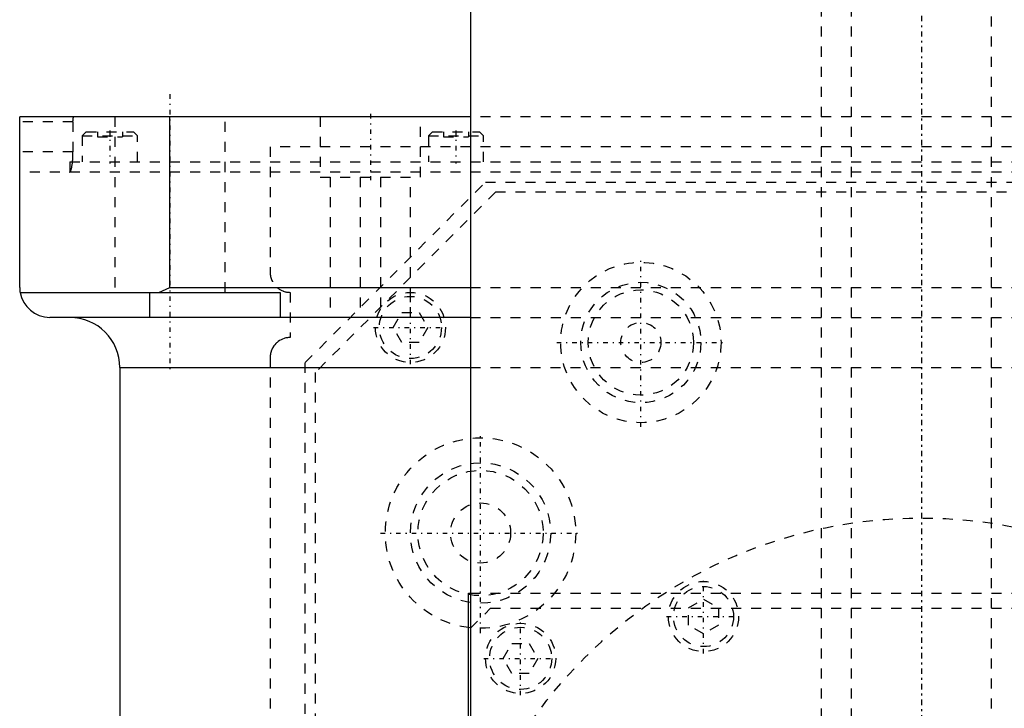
# Model space of a CAD drawing. Extents: x -90 to 90, y -144 to 599.
# Tile 8 of 10: x -90 to 8, y 258 to 326. Entities that reach past the tile are written whole.
import ezdxf

# ---------------------------------------------------------------- set-up
doc = ezdxf.new("R2010")
doc.units = 0
doc.linetypes.add('CENTER', pattern=[1.5, 0.45, -0.5, 0.05, -0.5])
doc.linetypes.add('DASHED', pattern=[2, 1, -1])
for name, color, linetype in [('AM_0', 7, 'CONTINUOUS'), ('AM_3', 7, 'DASHED'), ('AM_7', 7, 'CENTER')]:
    doc.layers.add(name, color=color, linetype=linetype)

msp = doc.modelspace()

# ---------------------------------------------------------------- linework, layer by layer
at = {"layer": 'AM_0', "color": 7, "linetype": 'CONTINUOUS'}
for p, q in [((-45, 375), (-45, 232.9)), ((-90, 299.5), (-90, 316.5)), ((-45, 316.5), (-90, 316.5)), ((-75, 299.5), (-75, 316.5)), ((-89.958, 299), (-64, 299)), ((-77, 296.5), (-77, 299)), ((-76.121, 299), (-75, 299.5)), ((-75, 299.5), (-45, 299.5)), ((-64, 299), (-64, 296.5)), ((-45, 296.5), (-87, 296.5)), ((-80, 291.5), (-80, 30)), ((-80, 291.5), (-45.018, 291.5)), ((-45.211, 244.674), (-45.211, 269)), ((-45.211, 269), (-45.006, 269))]:
    msp.add_line(p, q, dxfattribs=at)
msp.add_polyline3d([(-90, 299.5, 0), (-89.999, 299.418, 0), (-89.99, 299.251, 0), (-89.971, 299.084, 0), (-89.958, 299, 0)], dxfattribs=at)
for centre, radius, start, end in [((-87, 299.5), 3, 189.59407, 270), ((-85, 291.5), 5, 0, 90)]:
    msp.add_arc(centre, radius, start, end, dxfattribs=at)
at = {"layer": 'AM_3', "color": 6, "linetype": 'DASHED'}
for p, q in [((-7, 565.5), (-7, -110.5)), ((7, -110.5), (7, 565.5)), ((-10, 553.5), (-10, -70.5)), ((-80.5, 316.5), (-80.5, 299)), ((-69.5, 299), (-69.5, 316.5)), ((-60, 316.5), (-60, 310.5)), ((-50, 310.5), (-50, 316.5)), ((45, 316.5), (-45, 316.5)), ((-84.682, 316), (-90, 316)), ((-84.682, 316), (-84.682, 313)), ((-83.35, 315), (-83.75, 314.6)), ((-83.75, 314.6), (-83.75, 312)), ((-83.75, 314.6), (-78.25, 314.6)), ((-83.35, 315), (-78.65, 315)), ((-82.25, 315), (-82.25, 314.5)), ((-82.25, 314.5), (-79.75, 314.5)), ((-81, 315), (-81, 314.5)), ((-79.75, 315), (-79.75, 314.5)), ((-78.25, 314.6), (-78.65, 315)), ((-78.25, 312), (-78.25, 314.6)), ((-48.81, 315), (-49.21, 314.6)), ((-49.21, 314.6), (-49.21, 312)), ((-49.21, 314.6), (-43.71, 314.6)), ((-48.81, 315), (-44.11, 315)), ((-47.71, 315), (-47.71, 314.5)), ((-47.71, 314.5), (-45.21, 314.5)), ((-46.46, 315), (-46.46, 314.5)), ((-45.21, 315), (-45.21, 314.5)), ((-43.71, 314.6), (-44.11, 315)), ((-43.71, 312), (-43.71, 314.6)), ((-84.682, 313), (-90, 313)), ((65, 313.5), (-65, 313.5)), ((-65, 313.5), (-65, 301)), ((-85, 312), (-85, 311)), ((-85, 312), (85, 312)), ((90, 311), (-90, 311)), ((-61.5, 292), (-43.5, 310)), ((-60, 310.5), (-50, 310.5)), ((-59, 310.5), (-59, 296.5)), ((-56, 310.5), (-56, 296.5)), ((-54, 310.5), (-54, 296.5)), ((-51, 296.5), (-51, 310.5)), ((-43.5, 310), (43.5, 310)), ((-42.5, 309), (-60.5, 291)), ((42.5, 309), (-42.5, 309)), ((-75, 299), (-69.5, 299)), ((-63, 299), (-63, 294.5)), ((-45, 299.5), (45, 299.5)), ((-52.732, 295.5), (-51.866, 297)), ((-51.866, 297), (-50.134, 297)), ((-50.134, 297), (-49.268, 295.5)), ((-45, 296.5), (45, 296.5)), ((-51.866, 294), (-52.732, 295.5)), ((-49.268, 295.5), (-50.134, 294)), ((-50.134, 294), (-51.866, 294)), ((-65, 292.5), (-65, 37.5)), ((-61.5, 154.982), (-61.5, 292)), ((-60.5, 291), (-60.5, 156.646)), ((-45.018, 291.5), (45.018, 291.5)), ((-45.006, 269), (45.006, 269)), ((-23.25, 267.538), (-21.75, 268.404)), ((-21.75, 268.404), (-20.25, 267.538)), ((-45, 265.5), (-43, 267.5)), ((-43, 267.5), (43, 267.5)), ((-23.25, 265.806), (-23.25, 267.538)), ((-20.25, 267.538), (-20.25, 265.806)), ((-21.75, 264.94), (-23.25, 265.806)), ((-20.25, 265.806), (-21.75, 264.94)), ((-41.732, 262.5), (-40.866, 264)), ((-40.866, 264), (-39.134, 264)), ((-39.134, 264), (-38.268, 262.5)), ((-40.866, 261), (-41.732, 262.5)), ((-38.268, 262.5), (-39.134, 261)), ((-39.134, 261), (-40.866, 261))]:
    msp.add_line(p, q, dxfattribs=at)
for points in [[(-84.682, 316, 0), (-84.682, 316.004, 0), (-84.682, 316.011, 0), (-84.682, 316.018, 0), (-84.682, 316.021, 0), (-84.682, 316.025, 0), (-84.682, 316.032, 0), (-84.681, 316.039, 0), (-84.681, 316.046, 0), (-84.681, 316.054, 0), (-84.681, 316.061, 0), (-84.681, 316.064, 0), (-84.681, 316.068, 0), (-84.681, 316.075, 0), (-84.681, 316.082, 0), (-84.68, 316.09, 0), (-84.68, 316.097, 0), (-84.68, 316.104, 0), (-84.68, 316.108, 0), (-84.68, 316.111, 0), (-84.679, 316.119, 0), (-84.679, 316.126, 0), (-84.679, 316.129, 0), (-84.679, 316.133, 0), (-84.678, 316.14, 0), (-84.678, 316.147, 0), (-84.678, 316.151, 0), (-84.677, 316.154, 0), (-84.677, 316.161, 0), (-84.677, 316.168, 0), (-84.676, 316.175, 0), (-84.676, 316.182, 0), (-84.675, 316.189, 0), (-84.675, 316.193, 0), (-84.675, 316.196, 0), (-84.674, 316.203, 0), (-84.674, 316.21, 0), (-84.673, 316.216, 0), (-84.672, 316.223, 0), (-84.672, 316.23, 0), (-84.672, 316.233, 0), (-84.671, 316.236, 0), (-84.671, 316.243, 0), (-84.67, 316.249, 0), (-84.669, 316.256, 0), (-84.669, 316.262, 0), (-84.668, 316.268, 0), (-84.668, 316.271, 0), (-84.667, 316.274, 0), (-84.666, 316.28, 0), (-84.666, 316.286, 0), (-84.665, 316.292, 0), (-84.664, 316.298, 0), (-84.663, 316.304, 0), (-84.663, 316.307, 0), (-84.663, 316.31, 0), (-84.662, 316.315, 0), (-84.661, 316.321, 0), (-84.66, 316.326, 0), (-84.659, 316.332, 0), (-84.659, 316.337, 0), (-84.658, 316.34, 0), (-84.658, 316.342, 0), (-84.657, 316.347, 0), (-84.656, 316.352, 0), (-84.655, 316.355, 0), (-84.655, 316.357, 0), (-84.654, 316.362, 0), (-84.653, 316.367, 0), (-84.653, 316.369, 0), (-84.652, 316.372, 0), (-84.651, 316.376, 0), (-84.65, 316.381, 0), (-84.649, 316.386, 0), (-84.648, 316.39, 0), (-84.647, 316.395, 0), (-84.647, 316.397, 0), (-84.646, 316.399, 0), (-84.645, 316.403, 0), (-84.644, 316.408, 0), (-84.643, 316.412, 0), (-84.642, 316.416, 0), (-84.641, 316.42, 0), (-84.64, 316.422, 0), (-84.64, 316.424, 0), (-84.639, 316.428, 0), (-84.638, 316.431, 0), (-84.636, 316.435, 0), (-84.635, 316.439, 0), (-84.634, 316.442, 0), (-84.634, 316.444, 0), (-84.633, 316.446, 0), (-84.632, 316.449, 0), (-84.631, 316.452, 0), (-84.629, 316.455, 0), (-84.628, 316.458, 0), (-84.627, 316.461, 0), (-84.626, 316.462, 0), (-84.626, 316.464, 0), (-84.624, 316.467, 0), (-84.623, 316.469, 0), (-84.622, 316.472, 0), (-84.621, 316.474, 0), (-84.619, 316.476, 0), (-84.619, 316.477, 0), (-84.618, 316.479, 0), (-84.617, 316.481, 0), (-84.616, 316.483, 0), (-84.615, 316.484, 0), (-84.614, 316.484, 0), (-84.613, 316.486, 0), (-84.612, 316.488, 0), (-84.611, 316.489, 0), (-84.61, 316.489, 0), (-84.609, 316.491, 0), (-84.608, 316.492, 0), (-84.606, 316.493, 0), (-84.605, 316.494, 0), (-84.604, 316.496, 0), (-84.603, 316.496, 0), (-84.603, 316.496, 0), (-84.601, 316.497, 0), (-84.6, 316.498, 0), (-84.599, 316.499, 0), (-84.597, 316.499, 0), (-84.596, 316.499, 0), (-84.595, 316.5, 0), (-84.595, 316.5, 0), (-84.594, 316.5, 0), (-84.592, 316.5, 0), (-84.592, 316.5, 0)], [(-84.729, 312, 0), (-84.726, 312.025, 0), (-84.721, 312.077, 0), (-84.717, 312.129, 0), (-84.715, 312.156, 0), (-84.712, 312.183, 0), (-84.708, 312.237, 0), (-84.705, 312.292, 0), (-84.701, 312.347, 0), (-84.698, 312.403, 0), (-84.695, 312.46, 0), (-84.694, 312.488, 0), (-84.692, 312.517, 0), (-84.69, 312.574, 0), (-84.688, 312.631, 0), (-84.686, 312.688, 0), (-84.685, 312.745, 0), (-84.683, 312.802, 0), (-84.683, 312.831, 0), (-84.683, 312.859, 0), (-84.682, 312.916, 0), (-84.682, 312.972, 0), (-84.682, 313, 0)], [(-85, 311.001, 0), (-84.992, 311.004, 0), (-84.975, 311.015, 0), (-84.957, 311.031, 0), (-84.949, 311.042, 0), (-84.94, 311.054, 0), (-84.923, 311.083, 0), (-84.905, 311.119, 0), (-84.888, 311.161, 0), (-84.871, 311.208, 0), (-84.855, 311.262, 0), (-84.847, 311.291, 0), (-84.839, 311.321, 0), (-84.823, 311.384, 0), (-84.808, 311.453, 0), (-84.794, 311.525, 0), (-84.781, 311.6, 0), (-84.768, 311.68, 0), (-84.762, 311.722, 0), (-84.756, 311.766, 0), (-84.745, 311.856, 0), (-84.734, 311.951, 0), (-84.729, 312, 0)], [(-85.012, 311, 0), (-85.01, 311, 0), (-85.006, 311, 0), (-85.002, 311.001, 0), (-85, 311.001, 0)], [(-64.323, 299.5, 0), (-64.293, 299.474, 0), (-64.231, 299.424, 0), (-64.169, 299.377, 0), (-64.137, 299.355, 0), (-64.105, 299.333, 0), (-64.039, 299.291, 0), (-63.97, 299.251, 0), (-63.899, 299.213, 0), (-63.826, 299.178, 0), (-63.75, 299.146, 0), (-63.712, 299.131, 0), (-63.674, 299.117, 0), (-63.595, 299.091, 0), (-63.516, 299.068, 0), (-63.436, 299.048, 0), (-63.356, 299.032, 0), (-63.276, 299.019, 0), (-63.236, 299.014, 0), (-63.196, 299.01, 0), (-63.117, 299.003, 0), (-63.039, 299, 0), (-63, 299, 0)], [(-63, 294.5, 0), (-63.016, 294.5, 0), (-63.048, 294.499, 0), (-63.079, 294.498, 0), (-63.095, 294.498, 0), (-63.11, 294.497, 0), (-63.141, 294.495, 0), (-63.172, 294.493, 0), (-63.276, 294.481, 0), (-63.448, 294.449, 0), (-63.53, 294.428, 0), (-63.61, 294.405, 0), (-63.765, 294.348, 0), (-63.913, 294.279, 0), (-64.054, 294.2, 0), (-64.187, 294.11, 0), (-64.311, 294.01, 0), (-64.37, 293.957, 0), (-64.428, 293.901, 0), (-64.535, 293.782, 0), (-64.634, 293.654, 0), (-64.722, 293.517, 0), (-64.769, 293.433, 0), (-64.782, 293.409, 0), (-64.794, 293.384, 0), (-64.8, 293.371, 0), (-64.806, 293.359, 0), (-64.818, 293.334, 0), (-64.829, 293.308, 0), (-64.841, 293.282, 0), (-64.852, 293.255, 0), (-64.863, 293.228, 0), (-64.868, 293.214, 0), (-64.874, 293.2, 0), (-64.884, 293.171, 0), (-64.894, 293.142, 0), (-64.899, 293.127, 0), (-64.904, 293.113, 0), (-64.913, 293.082, 0), (-64.922, 293.052, 0), (-64.927, 293.036, 0), (-64.931, 293.02, 0), (-64.939, 292.988, 0), (-64.947, 292.956, 0), (-64.955, 292.923, 0), (-64.962, 292.89, 0), (-64.968, 292.856, 0), (-64.971, 292.839, 0), (-64.974, 292.821, 0), (-64.979, 292.786, 0), (-64.984, 292.75, 0), (-64.989, 292.713, 0), (-64.992, 292.676, 0), (-64.995, 292.638, 0), (-64.996, 292.619, 0), (-64.998, 292.599, 0), (-64.999, 292.56, 0), (-65, 292.52, 0), (-65, 292.5, 0)]]:
    msp.add_polyline3d(points, dxfattribs=at)
for centre, radius in [((-28, 294), 8), ((-28, 294), 6), ((-51, 295.5), 3.5), ((-28, 294), 5.25), ((-51, 295.5), 3.1), ((-28, 294), 2), ((-44, 275), 9.5), ((-44, 275), 7), ((-44, 275), 6.25), ((-44, 275), 3), ((0, 229), 47.5), ((-21.75, 266.672), 3.5), ((-21.75, 266.672), 3), ((-40, 262.5), 3.5), ((-40, 262.5), 3.1)]:
    msp.add_circle(centre, radius, dxfattribs=at)
msp.add_arc((-63, 301), 2, 180, 228.59038, dxfattribs=at)
at = {"layer": 'AM_7', "color": 4, "linetype": 'CENTER'}
for p, q in [((0, 599.3), (0, -144.3)), ((0, 383.925), (0, 187.575)), ((-75, 318.75), (-75, 291.25)), ((-55, 316.8), (-55, 310.2)), ((0, 317.3), (0, -16.925)), ((-81, 315.15), (-81, 311.85)), ((-46.46, 315.15), (-46.46, 311.85)), ((-28, 285.6), (-28, 302.4)), ((-51, 291.825), (-51, 299.175)), ((-54.675, 295.5), (-47.325, 295.5)), ((-36.4, 294), (-19.6, 294)), ((-44, 265.025), (-44, 284.975)), ((-53.975, 275), (-34.025, 275)), ((-21.75, 262.997), (-21.75, 270.347)), ((-25.425, 266.672), (-18.075, 266.672)), ((-40, 258.825), (-40, 266.175)), ((-43.675, 262.5), (-36.325, 262.5))]:
    msp.add_line(p, q, dxfattribs=at)

doc.saveas('drawing.dxf')
